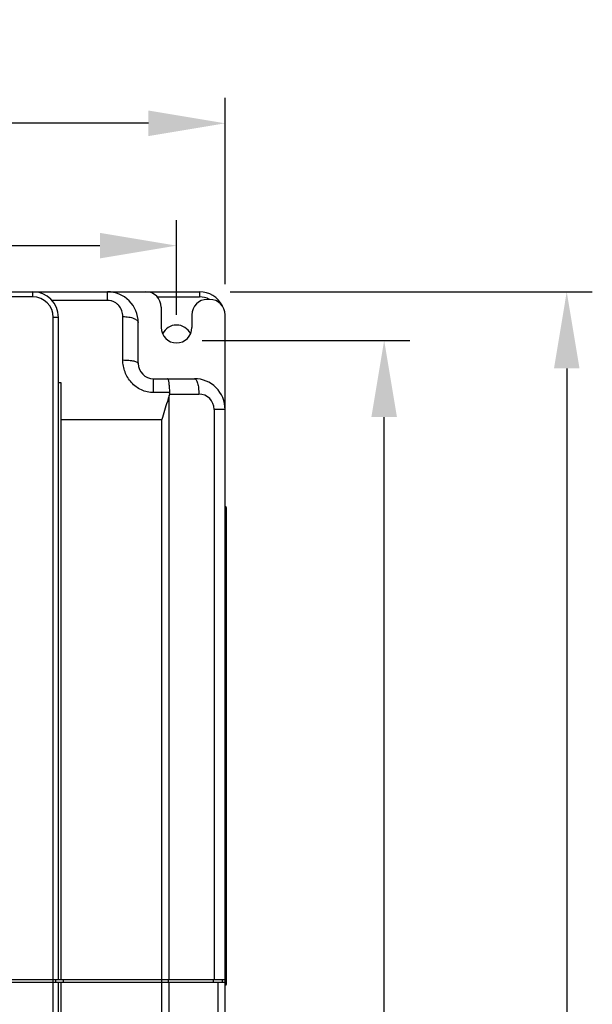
# Model space of a CAD drawing. Header units: millimetres. Extents: x 802 to 9345, y -804 to 1180.
# Tile 116 of 189: x 3570 to 3682, y 10 to 202. Entities that reach past the tile are written whole.
import ezdxf

# ---------------------------------------------------------------- set-up
doc = ezdxf.new("R2010")
doc.units = ezdxf.units.MM
doc.header["$LTSCALE"] = 30.734
doc.header["$PDMODE"] = 3
doc.header["$PDSIZE"] = 0.3
doc.layers.get('0').update_dxf_attribs({"linetype": 'CONTINUOUS'})
doc.layers.get('Defpoints').update_dxf_attribs({"linetype": 'CONTINUOUS'})
doc.layers.add('dimension', color=3, linetype='CONTINUOUS')
doc.styles.get("Standard").update_dxf_attribs({"font": 'txt', "width": 0.7})
doc.dimstyles.get("Standard").update_dxf_attribs({"dimtxt": 10, "dimasz": 10, "dimexe": 10, "dimexo": 3, "dimgap": 3, "dimtad": 1, "dimdec": 1, "dimdsep": 46, "dimtxsty": 'Standard', "dimcen": 10, "dimclrd": 2, "dimclre": 2, "dimclrt": 2, "dimadec": 0, "dimazin": 0, "dimtp": 0.01, "dimtm": 0.01, "dimtfac": 1, "dimtofl": 0, "dimtmove": 0, "dimatfit": 3, "dimfxl": 1, "dimtolj": 1, "dimarcsym": 0})

# ---------------------------------------------------------------- blocks, each defined once
blk = doc.blocks.new('*D10439')
at = {"layer": 'Defpoints', "color": 0, "transparency": 16777216}
for p in [(3440.57, 182.11), (3440.57, 145.67), (3610.57, 145.67)]:
    blk.add_point(p, dxfattribs=at)
at = {"layer": 'dimension', "lineweight": -2, "transparency": 16777216}
for p, q in [((3440.57, 150.67), (3440.57, 187.11)), ((3610.57, 150.67), (3610.57, 187.11)), ((3595.57, 182.11), (3455.57, 182.11))]:
    blk.add_line(p, q, dxfattribs=at)
at = {"layer": 'dimension', "transparency": 16777216}
for points in [[(3455.57, 184.61), (3455.57, 179.61), (3440.57, 182.11)], [(3595.57, 184.61), (3595.57, 179.61), (3610.57, 182.11)]]:
    blk.add_solid(points, dxfattribs=at)
at = {"layer": 'dimension', "transparency": 16777216, "insert": (3525.57, 202.11), "char_height": 15, "attachment_point": 2}
blk.add_mtext('\\A1;170', dxfattribs=at)
blk = doc.blocks.new('*D10540')
at = {"layer": 'Defpoints', "color": 0, "transparency": 16777216}
for p in [(3606.57, 149.17), (3596.07, -170.83), (3677.38, -170.83)]:
    blk.add_point(p, dxfattribs=at)
at = {"layer": 'dimension', "lineweight": -2, "transparency": 16777216}
for p, q in [((3611.57, 149.17), (3682.38, 149.17)), ((3677.38, 134.17), (3677.38, -155.83)), ((3601.07, -170.83), (3682.38, -170.83))]:
    blk.add_line(p, q, dxfattribs=at)
at = {"layer": 'dimension', "transparency": 16777216}
for points in [[(3674.88, 134.17), (3679.88, 134.17), (3677.38, 149.17)], [(3674.88, -155.83), (3679.88, -155.83), (3677.38, -170.83)]]:
    blk.add_solid(points, dxfattribs=at)
at = {"layer": 'dimension', "transparency": 16777216, "insert": (3657.38, -11.82), "char_height": 15, "attachment_point": 2, "rotation": 90}
blk.add_mtext('\\A1;320', dxfattribs=at)
blk = doc.blocks.new('*D86')
at = {"layer": 'Defpoints', "color": 0, "transparency": 16777216}
for p in [(3601.07, 158.19), (3450.07, 139.67), (3601.07, 139.67)]:
    blk.add_point(p, dxfattribs=at)
at = {"layer": 'dimension', "lineweight": -2, "transparency": 16777216}
for p, q in [((3450.07, 144.67), (3450.07, 163.19)), ((3601.07, 144.67), (3601.07, 163.19)), ((3465.07, 158.19), (3586.07, 158.19))]:
    blk.add_line(p, q, dxfattribs=at)
at = {"layer": 'dimension', "transparency": 16777216}
for points in [[(3465.07, 160.69), (3465.07, 155.69), (3450.07, 158.19)], [(3586.07, 160.69), (3586.07, 155.69), (3601.07, 158.19)]]:
    blk.add_solid(points, dxfattribs=at)
at = {"layer": 'dimension', "transparency": 16777216, "insert": (3525.57, 170.69), "char_height": 15, "attachment_point": 5}
blk.add_mtext('\\A1;151', dxfattribs=at)
blk = doc.blocks.new('*D87')
at = {"layer": 'Defpoints', "color": 0, "transparency": 16777216}
for p in [(3601.07, 139.67), (3641.68, 139.67), (3601.07, -163.83)]:
    blk.add_point(p, dxfattribs=at)
at = {"layer": 'dimension', "lineweight": -2, "transparency": 16777216}
for p, q in [((3606.07, 139.67), (3646.68, 139.67)), ((3641.68, -148.83), (3641.68, 124.67)), ((3606.07, -163.83), (3646.68, -163.83))]:
    blk.add_line(p, q, dxfattribs=at)
at = {"layer": 'dimension', "transparency": 16777216}
for points in [[(3639.18, 124.67), (3644.18, 124.67), (3641.68, 139.67)], [(3639.18, -148.83), (3644.18, -148.83), (3641.68, -163.83)]]:
    blk.add_solid(points, dxfattribs=at)
at = {"layer": 'dimension', "transparency": 16777216, "insert": (3629.18, -12.08), "char_height": 15, "attachment_point": 5, "rotation": 90}
blk.add_mtext('\\A1;303.5', dxfattribs=at)

msp = doc.modelspace()

# ---------------------------------------------------------------- linework, layer by layer
at = {"linetype": 'Continuous'}
for p, q in [((3445.57, 149.17), (3605.57, 149.17)), ((3572.97, 148.17), (3572.97, 149.17)), ((3587.57, 147.49), (3587.57, 149.17)), ((3605.57, 149.17), (3605.57, 148.17)), ((3572.97, 148.17), (3478.17, 148.17)), ((3587.57, 147.49), (3576.71, 147.49)), ((3597.26, 148.17), (3605.57, 148.17)), ((3607.57, 147.67), (3607.07, 147.67)), ((3598.07, 146.17), (3598.07, 142.17)), ((3604.07, 144.67), (3604.07, 142.17)), ((3610.57, -166.33), (3610.57, 144.67)), ((3576.97, -165.83), (3576.97, 144.17)), ((3577.97, 144.17), (3576.97, 144.17)), ((3577.97, 14.67), (3577.97, 144.17)), ((3590.57, 135.83), (3590.57, 144.31)), ((3593.57, 135.17), (3593.57, 143.17)), ((3577.97, 131.45), (3578.47, 131.45)), ((3578.47, 131.45), (3578.47, 14.67)), ((3596.57, 129.47), (3596.57, 132.17)), ((3596.57, 132.17), (3604.57, 132.17)), ((3599.75, 129.47), (3596.57, 129.47)), ((3599.71, 129.17), (3605.43, 129.17)), ((3599.62, 14.67), (3599.62, 128.91)), ((3608.43, 126.17), (3608.43, 14.67)), ((3610.57, 126.17), (3608.43, 126.17)), ((3578.47, 124.17), (3598.19, 124.17)), ((3598.19, -147.83), (3598.19, 124.17)), ((3610.87, 13.87), (3610.87, 106.87)), ((3610.57, 105.37), (3610.87, 105.37)), ((3440.57, 14.67), (3610.57, 14.67)), ((3440.57, 14.17), (3610.57, 14.17)), ((3577.47, 14.17), (3577.47, 14.67)), ((3577.97, -165.83), (3577.97, 14.17)), ((3578.47, 14.17), (3578.47, -165.83)), ((3578.97, 14.17), (3578.97, 14.67)), ((3599.48, 14.17), (3599.48, 14.67)), ((3599.62, -147.83), (3599.62, 14.17)), ((3608.29, 14.17), (3608.29, 14.67)), ((3609.15, 14.17), (3609.15, -147.83)), ((3610.07, 14.17), (3610.07, 14.67)), ((3610.57, 15.37), (3610.87, 15.37))]:
    msp.add_line(p, q, dxfattribs=at)
for centre, radius, start, end in [((3572.97, 144.17), 5, 0, 90), ((3587.57, 143.17), 6, 359.9999, 90.0005), ((3595.07, 146.17), 3, 0, 90), ((3605.57, 144.17), 5, 26.9131, 90), ((3572.97, 144.17), 4, 0, 90), ((3607.07, 144.67), 3, 90, 180), ((3605.57, 144.17), 4, 61.3255, 90), ((3607.57, 144.67), 3, 0, 90), ((3601.07, 139.67), 3, 24.9253, 155.0747), ((3601.07, 142.17), 3, 180, 0), ((3596.57, 135.17), 3, 180, 270), ((3604.57, 126.17), 6, 359.9996, 90.0002), ((3605.43, 126.17), 3, 0, 90), ((3610.57, 106.87), 0.3, 0, 90), ((3610.57, 13.87), 0.3, 270, 0)]:
    msp.add_arc(centre, radius, start, end, dxfattribs=at)
msp.add_ellipse((3775.75, 124.17), major_axis=(176.83, 0), ratio=0.300429, start_param=3.047335, end_param=3.052345, dxfattribs=at)
for points, knots in [([(3590.57, 144.31), (3590.57, 144.7), (3590.43, 145.49), (3589.92, 146.36), (3589.33, 146.91), (3588.8, 147.24), (3588.2, 147.44), (3587.78, 147.49), (3587.57, 147.49)], [0, 0, 0, 0, 0.241977, 0.486303, 0.611541, 0.73909, 0.868849, 1, 1, 1, 1]), ([(3590.57, 144.31), (3590.77, 144.31), (3591.15, 144.3), (3591.71, 144.23), (3592.22, 144.13), (3592.67, 143.99), (3593.05, 143.83), (3593.33, 143.63), (3593.52, 143.42), (3593.57, 143.25), (3593.57, 143.17)], [0, 0, 0, 0, 0.171718, 0.337807, 0.492964, 0.632552, 0.753043, 0.852689, 0.932795, 1, 1, 1, 1]), ([(3596.57, 129.47), (3596.16, 129.47), (3595.35, 129.56), (3594.18, 129.95), (3593.12, 130.57), (3592.22, 131.4), (3591.49, 132.38), (3590.96, 133.47), (3590.64, 134.63), (3590.57, 135.43), (3590.57, 135.83)], [0, 0, 0, 0, 0.125932, 0.251808, 0.377549, 0.503047, 0.628166, 0.752762, 0.876722, 1, 1, 1, 1]), ([(3590.57, 135.83), (3590.77, 135.83), (3591.15, 135.82), (3591.71, 135.79), (3592.22, 135.73), (3592.67, 135.65), (3593.04, 135.55), (3593.29, 135.46), (3593.44, 135.37), (3593.51, 135.31), (3593.56, 135.24), (3593.57, 135.2), (3593.57, 135.17)], [0, 0, 0, 0, 0.184429, 0.36212, 0.52664, 0.672166, 0.793834, 0.888247, 0.924903, 0.954865, 0.979168, 1, 1, 1, 1]), ([(3599.75, 129.47), (3599.75, 129.83), (3599.73, 130.34), (3599.67, 130.91), (3599.64, 131.2), (3599.6, 131.45), (3599.55, 131.71), (3599.49, 131.93), (3599.44, 132.06), (3599.39, 132.13), (3599.34, 132.17), (3599.31, 132.17)], [0, 0, 0, 0, 0.379719, 0.54808, 0.624391, 0.694644, 0.814937, 0.905773, 0.939688, 0.966083, 1, 1, 1, 1]), ([(3604.57, 132.17), (3604.6, 132.17), (3604.66, 132.16), (3604.75, 132.12), (3604.83, 132.04), (3604.94, 131.9), (3605.07, 131.65), (3605.19, 131.27), (3605.3, 130.82), (3605.38, 130.31), (3605.42, 129.75), (3605.43, 129.37), (3605.43, 129.17)], [0, 0, 0, 0, 0.026257, 0.055097, 0.088426, 0.127361, 0.223678, 0.344625, 0.487525, 0.64806, 0.82088, 1, 1, 1, 1]), ([(3599.62, 128.91), (3599.51, 128.51), (3599.03, 126.93), (3598.55, 125.36), (3598.19, 124.17)], [0, 0, 0, 0, 0.249599, 1, 1, 1, 1])]:
    msp.add_open_spline(points, degree=3, knots=knots, dxfattribs=at)
msp.add_open_spline([(3599.71, 129.17), (3599.74, 129.27), (3599.75, 129.37), (3599.75, 129.47)], degree=3, dxfattribs=at)

# ---------------------------------------------------------------- dimensions: what is measured, and where the dimension line sits
at = {"layer": 'dimension', "color": 3}
for base, p1, p2, angle, picture, middle in [((3440.57, 182.11), (3610.57, 145.67), (3440.57, 145.67), 180, '*D10439', (3525.57, 182.11)), ((3677.38, -170.83), (3606.57, 149.17), (3596.07, -170.83), 270, '*D10540', (3677.38, -11.82))]:
    dim = msp.add_linear_dim(base=base, p1=p1, p2=p2, angle=angle, dimstyle='Standard', override={"dimscale": 5, "dimtxt": 3, "dimasz": 3, "dimexe": 1, "dimexo": 1, "dimgap": 1, "dimdec": 0, "dimclrd": 256, "dimclre": 256, "dimclrt": 256}, dxfattribs=at)
    dim.commit()
    dim.dimension.update_dxf_attribs({"geometry": picture, "text_midpoint": middle, "dimtype": 160})
dim = msp.add_linear_dim(base=(3601.07, 158.19), p1=(3450.07, 139.67), p2=(3601.07, 139.67), dimstyle='Standard', override={"dimscale": 5, "dimtxt": 3, "dimasz": 3, "dimexe": 1, "dimexo": 1, "dimgap": 1, "dimclrd": 256, "dimclre": 256, "dimclrt": 256}, dxfattribs=at)
dim.commit()
dim.dimension.update_dxf_attribs({"geometry": '*D86', "text_midpoint": (3525.57, 170.69)})
dim = msp.add_linear_dim(base=(3641.68, 139.67), p1=(3601.07, -163.83), p2=(3601.07, 139.67), angle=90, dimstyle='Standard', override={"dimscale": 5, "dimtxt": 3, "dimasz": 3, "dimexe": 1, "dimexo": 1, "dimgap": 1, "dimclrd": 256, "dimclre": 256, "dimclrt": 256}, dxfattribs=at)
dim.commit()
dim.dimension.update_dxf_attribs({"geometry": '*D87', "text_midpoint": (3629.18, -12.08)})

doc.saveas('drawing.dxf')
